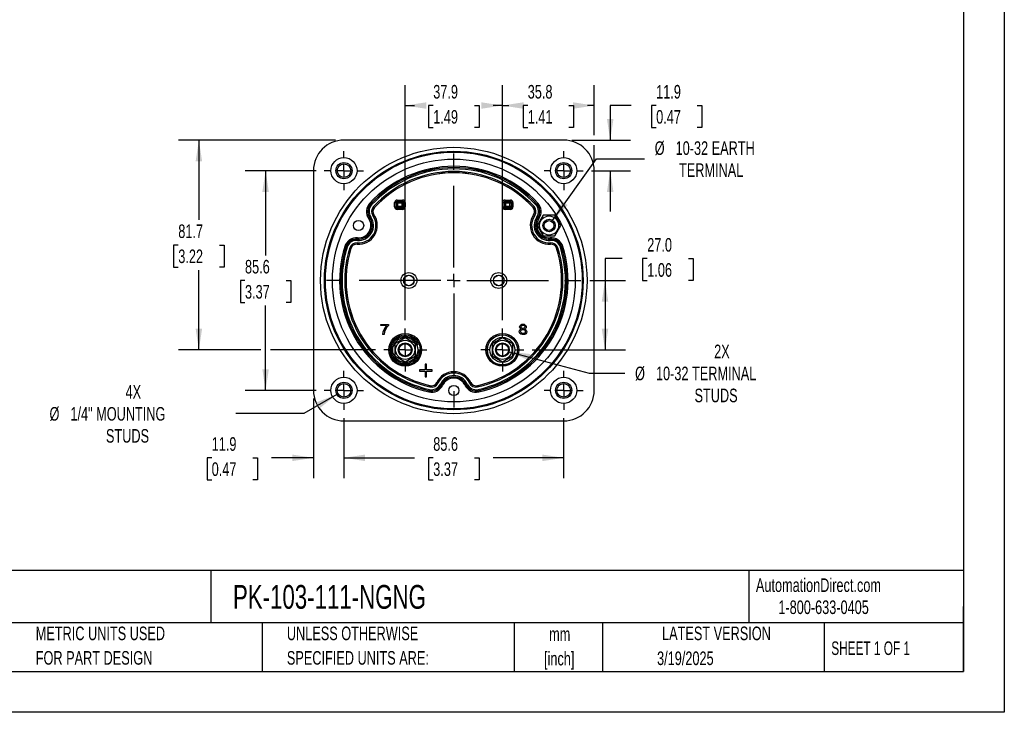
# Model space of a CAD drawing. Header units: millimetres. Extents: x 0 to 699, y 0 to 540.
# Tile 2 of 6: x 315 to 699, y 0 to 270. Entities that reach past the tile are written whole.
import ezdxf

# ---------------------------------------------------------------- set-up
doc = ezdxf.new("R2010")
doc.units = ezdxf.units.MM
doc.header["$LTSCALE"] = 2.5
doc.linetypes.add('CENTERX2', pattern=[20.32, 12.7, -2.54, 2.54, -2.54])
doc.layers.add('CENTER', color=40, linetype='CENTERX2')
doc.layers.add('DIMENSIONS', color=140, linetype='Continuous', lineweight=25)
doc.layers.add('TEXT', color=140, linetype='Continuous', lineweight=25)
doc.styles.add('SLDTEXTSTYLE0', font='TXT', dxfattribs={"width": 0.7})
doc.styles.add('SLDTEXTSTYLE1', font='TXT', dxfattribs={"width": 0.65})
doc.dimstyles.new('SLDDIMSTYLE0', dxfattribs={"dimtxt": 5.39502, "dimasz": 8.255, "dimexe": 0, "dimexo": 0.0625, "dimgap": 1.348755, "dimtad": 0, "dimtih": 1, "dimtoh": 1, "dimrnd": 1e-09, "dimzin": 12, "dimdsep": 46, "dimtxsty": 'SLDTEXTSTYLE0', "dimsah": 1, "dimcen": 0.09, "dimadec": 0, "dimazin": 3, "dimtfac": 1, "dimtofl": 0, "dimtmove": 0, "dimatfit": 3, "dimfxl": 0, "dimfrac": 2, "dimtolj": 1, "dimtzin": 12, "dimarcsym": 0})
doc.dimstyles.new('SLDDIMSTYLE3', dxfattribs={"dimtxt": 5.39502, "dimasz": 8.255, "dimexe": 0, "dimexo": 0.0625, "dimgap": 1.348755, "dimtad": 0, "dimtih": 1, "dimtoh": 1, "dimrnd": 1e-09, "dimzin": 4, "dimdsep": 46, "dimtxsty": 'SLDTEXTSTYLE0', "dimsah": 1, "dimcen": 0.09, "dimadec": 0, "dimazin": 1, "dimtfac": 1, "dimtofl": 0, "dimtmove": 0, "dimatfit": 3, "dimfxl": 0, "dimfrac": 2, "dimtolj": 1, "dimtzin": 12, "dimarcsym": 0})
doc.dimstyles.new('SLDDIMSTYLE4', dxfattribs={"dimtxt": 5.39502, "dimasz": 8.255, "dimexe": 0, "dimexo": 0.0625, "dimgap": 1.348755, "dimtad": 0, "dimtih": 1, "dimtoh": 1, "dimrnd": 1e-09, "dimzin": 12, "dimdsep": 46, "dimtxsty": 'SLDTEXTSTYLE0', "dimsah": 1, "dimcen": 0.09, "dimadec": 0, "dimazin": 3, "dimtfac": 1, "dimtmove": 0, "dimatfit": 0, "dimfxl": 0, "dimfrac": 2, "dimtolj": 1, "dimtzin": 12, "dimarcsym": 0})
doc.dimstyles.new('SLDDIMSTYLE6', dxfattribs={"dimtxt": 5.39502, "dimasz": 8.255, "dimexe": 0, "dimexo": 0.0625, "dimgap": 1.348755, "dimtad": 0, "dimtih": 1, "dimtoh": 1, "dimrnd": 1e-09, "dimzin": 12, "dimdsep": 46, "dimtxsty": 'SLDTEXTSTYLE0', "dimsah": 1, "dimcen": 0, "dimadec": 0, "dimazin": 3, "dimtfac": 1, "dimtofl": 0, "dimtmove": 0, "dimatfit": 3, "dimfxl": 0, "dimfrac": 2, "dimtolj": 1, "dimtzin": 12, "dimarcsym": 0})

# ---------------------------------------------------------------- blocks, each defined once
blk = doc.blocks.new('SW_NOTE_0')
at = {"layer": 'TEXT', "color": 0, "linetype": 'CENTERX2', "lineweight": 18, "char_height": 4.625, "attachment_point": 1, "style": 'SLDTEXTSTYLE0'}
for s, insert in [('SIFAM TINSLEY MCS SWITCHBOARD METER, 4.5IN ANALOG DIAL DISPLAY, 0-20A DC, CURRENT INPUT, SELF', (0, 5.96)), ('CONTAINED, PIVOT AND JEWEL, ROUND 4-HOLE MOUNT', (0, -2.41))]:
    blk.add_mtext(s, dxfattribs=dict(at, insert=insert))
blk = doc.blocks.new('SW_NOTE_0_1')
at = {"layer": 'TEXT', "color": 0, "linetype": 'CENTERX2', "lineweight": 18, "char_height": 5.292, "attachment_point": 2, "style": 'SLDTEXTSTYLE0'}
for s, insert in [('mm', (7.11, 6.82)), ('[inch]', (6.9, -2.73))]:
    blk.add_mtext(s, dxfattribs=dict(at, insert=insert))
blk = doc.blocks.new('SW_NOTE_0_2')
at = {"layer": 'TEXT', "color": 0, "linetype": 'CENTERX2', "lineweight": 18, "char_height": 5.2917, "attachment_point": 1, "style": 'SLDTEXTSTYLE0'}
for s, insert in [('UNLESS OTHERWISE', (0, 6.82)), ('SPECIFIED UNITS ARE:', (0, -2.73))]:
    blk.add_mtext(s, dxfattribs=dict(at, insert=insert))
blk = doc.blocks.new('SW_NOTE_0_6')
at = {"layer": 'TEXT', "color": 0, "linetype": 'CENTERX2', "lineweight": 18, "char_height": 5.2917, "attachment_point": 1, "style": 'SLDTEXTSTYLE0'}
for s, insert in [('METRIC UNITS USED', (0, 6.82)), ('FOR PART DESIGN', (0, -2.73))]:
    blk.add_mtext(s, dxfattribs=dict(at, insert=insert))
blk = doc.blocks.new('_D_13')
at = {"layer": 'DIMENSIONS'}
for p, q in [((441.25, 114.64), (441.25, 91.22)), ((526.85, 114.64), (526.85, 91.22)), ((441.25, 99.16), (468.73, 99.16)), ((476.04, 99.16), (474.22, 99.16)), ((474.22, 99.16), (474.22, 90.58)), ((492.07, 99.16), (493.88, 99.16)), ((493.88, 99.16), (493.88, 90.58)), ((526.85, 99.16), (499.38, 99.16)), ((474.22, 90.58), (476.04, 90.58)), ((493.88, 90.58), (492.07, 90.58))]:
    blk.add_line(p, q, dxfattribs=at)
for points in [[(441.25, 99.16), (449.51, 97.89), (449.51, 100.43)], [(526.85, 99.16), (518.6, 100.43), (518.6, 97.89)]]:
    blk.add_solid(points, dxfattribs=at)
at = {"layer": 'DIMENSIONS', "char_height": 5.292, "attachment_point": 1, "style": 'SLDTEXTSTYLE0'}
for s, insert in [('85.6', (476.04, 107.19)), ('3.37', (476.04, 97.4))]:
    blk.add_mtext(s, dxfattribs=dict(at, insert=insert))
blk = doc.blocks.new('_D_14')
at = {"layer": 'DIMENSIONS'}
for p, q in [((553.16, 236.43), (544.98, 236.43)), ((544.98, 236.43), (544.98, 222.95)), ((562.88, 236.43), (561.07, 236.43)), ((561.07, 236.43), (561.07, 227.85)), ((578.91, 236.43), (580.72, 236.43)), ((580.72, 236.43), (580.72, 227.85)), ((561.07, 227.85), (562.88, 227.85)), ((580.72, 227.85), (578.91, 227.85)), ((530.08, 222.95), (552.92, 222.95)), ((537.67, 211.05), (552.92, 211.05)), ((544.98, 211.05), (544.98, 195.18))]:
    blk.add_line(p, q, dxfattribs=at)
for points in [[(544.98, 222.95), (546.25, 231.21), (543.71, 231.21)], [(544.98, 211.05), (543.71, 202.8), (546.25, 202.8)]]:
    blk.add_solid(points, dxfattribs=at)
at = {"layer": 'DIMENSIONS', "char_height": 5.292, "attachment_point": 1, "style": 'SLDTEXTSTYLE0'}
for s, insert in [('11.9', (562.88, 244.45)), ('0.47', (562.88, 234.67))]:
    blk.add_mtext(s, dxfattribs=dict(at, insert=insert))
blk = doc.blocks.new('_D_15')
at = {"layer": 'DIMENSIONS'}
for p, q in [((465.12, 152.79), (465.12, 244.36)), ((502.98, 152.79), (502.98, 244.36)), ((465.12, 236.43), (468.73, 236.43)), ((476.04, 236.43), (474.22, 236.43)), ((474.22, 236.43), (474.22, 227.85)), ((492.07, 236.43), (493.88, 236.43)), ((493.88, 236.43), (493.88, 227.85)), ((502.98, 236.43), (499.38, 236.43)), ((474.22, 227.85), (476.04, 227.85)), ((493.88, 227.85), (492.07, 227.85))]:
    blk.add_line(p, q, dxfattribs=at)
for points in [[(465.12, 236.43), (473.38, 235.16), (473.38, 237.7)], [(502.98, 236.43), (494.72, 237.7), (494.72, 235.16)]]:
    blk.add_solid(points, dxfattribs=at)
at = {"layer": 'DIMENSIONS', "char_height": 5.292, "attachment_point": 1, "style": 'SLDTEXTSTYLE0'}
for s, insert in [('37.9', (476.04, 244.45)), ('1.49', (476.04, 234.67))]:
    blk.add_mtext(s, dxfattribs=dict(at, insert=insert))
blk = doc.blocks.new('_D_16')
at = {"layer": 'DIMENSIONS'}
for p, q in [((502.98, 152.79), (502.98, 244.36)), ((538.75, 224.86), (538.75, 244.36)), ((502.98, 236.43), (505.54, 236.43)), ((512.85, 236.43), (511.04, 236.43)), ((511.04, 236.43), (511.04, 227.85)), ((528.88, 236.43), (530.69, 236.43)), ((530.69, 236.43), (530.69, 227.85)), ((538.75, 236.43), (536.19, 236.43)), ((511.04, 227.85), (512.85, 227.85)), ((530.69, 227.85), (528.88, 227.85)), ((538.75, 214.28), (538.75, 221.05))]:
    blk.add_line(p, q, dxfattribs=at)
for points in [[(502.98, 236.43), (511.23, 235.16), (511.23, 237.7)], [(538.75, 236.43), (530.5, 237.7), (530.5, 235.16)]]:
    blk.add_solid(points, dxfattribs=at)
at = {"layer": 'DIMENSIONS', "char_height": 5.292, "attachment_point": 1, "style": 'SLDTEXTSTYLE0'}
for s, insert in [('35.8', (512.85, 244.45)), ('1.41', (512.85, 234.67))]:
    blk.add_mtext(s, dxfattribs=dict(at, insert=insert))
blk = doc.blocks.new('_D_17')
at = {"layer": 'DIMENSIONS'}
for p, q in [((438.03, 222.95), (376.8, 222.95)), ((384.74, 222.95), (384.74, 191.87)), ((376.72, 182.09), (374.91, 182.09)), ((374.91, 182.09), (374.91, 173.51)), ((392.75, 182.09), (394.56, 182.09)), ((394.56, 182.09), (394.56, 173.51)), ((374.91, 173.51), (376.72, 173.51)), ((394.56, 173.51), (392.75, 173.51)), ((384.74, 141.22), (384.74, 172.31)), ((408.82, 141.22), (376.8, 141.22)), ((453.56, 141.22), (412.63, 141.22))]:
    blk.add_line(p, q, dxfattribs=at)
for points in [[(384.74, 222.95), (383.47, 214.7), (386.01, 214.7)], [(384.74, 141.22), (386.01, 149.48), (383.47, 149.48)]]:
    blk.add_solid(points, dxfattribs=at)
at = {"layer": 'DIMENSIONS', "char_height": 5.292, "attachment_point": 1, "style": 'SLDTEXTSTYLE0'}
for s, insert in [('81.7', (376.72, 190.12)), ('3.22', (376.72, 180.33))]:
    blk.add_mtext(s, dxfattribs=dict(at, insert=insert))
blk = doc.blocks.new('_D_18')
at = {"layer": 'DIMENSIONS'}
for p, q in [((429.35, 122.23), (429.35, 91.22)), ((441.25, 114.64), (441.25, 91.22)), ((389.73, 99.16), (387.92, 99.16)), ((387.92, 99.16), (387.92, 90.58)), ((405.76, 99.16), (407.58, 99.16)), ((407.58, 99.16), (407.58, 90.58)), ((429.35, 99.16), (413.07, 99.16)), ((441.25, 99.16), (457.13, 99.16)), ((387.92, 90.58), (389.73, 90.58)), ((407.58, 90.58), (405.76, 90.58))]:
    blk.add_line(p, q, dxfattribs=at)
for points in [[(429.35, 99.16), (421.1, 100.43), (421.1, 97.89)], [(441.25, 99.16), (449.51, 97.89), (449.51, 100.43)]]:
    blk.add_solid(points, dxfattribs=at)
at = {"layer": 'DIMENSIONS', "char_height": 5.292, "attachment_point": 1, "style": 'SLDTEXTSTYLE0'}
for s, insert in [('11.9', (389.73, 107.19)), ('0.47', (389.73, 97.4))]:
    blk.add_mtext(s, dxfattribs=dict(at, insert=insert))
blk = doc.blocks.new('_D_19')
at = {"layer": 'DIMENSIONS'}
for p, q in [((438.52, 123.88), (425.6, 116.42)), ((425.6, 116.42), (399.08, 116.42))]:
    blk.add_line(p, q, dxfattribs=at)
blk.add_solid([(438.52, 123.88), (430.74, 120.85), (432.01, 118.65)], dxfattribs=at)
at = {"layer": 'DIMENSIONS', "attachment_point": 1, "style": 'SLDTEXTSTYLE0'}
for s, insert, char_height in [('4X', (356.18, 127.52), 5.292), ('%%c', (326.56, 118.95), 5.292), ('1/4" MOUNTING', (334.71, 118.95), 5.2917), ('STUDS', (348.54, 110.37), 5.292)]:
    blk.add_mtext(s, dxfattribs=dict(at, insert=insert, char_height=char_height))
blk = doc.blocks.new('_D_20')
at = {"layer": 'DIMENSIONS'}
for p, q in [((522.56, 191.65), (539.62, 215.67)), ((539.62, 215.67), (558.35, 215.67))]:
    blk.add_line(p, q, dxfattribs=at)
blk.add_solid([(522.56, 191.65), (528.37, 197.64), (526.3, 199.11)], dxfattribs=at)
at = {"layer": 'DIMENSIONS', "attachment_point": 1, "style": 'SLDTEXTSTYLE0'}
for s, insert, char_height in [('%%c', (562.32, 222.49), 5.292), ('10-32 EARTH', (570.46, 222.49), 5.2917), ('TERMINAL', (571.79, 213.92), 5.292)]:
    blk.add_mtext(s, dxfattribs=dict(at, insert=insert, char_height=char_height))
blk = doc.blocks.new('_D_21')
at = {"layer": 'DIMENSIONS'}
for p, q in [((430.44, 211.05), (402.79, 211.05)), ((410.73, 211.05), (410.73, 178.04)), ((402.71, 168.25), (400.9, 168.25)), ((400.9, 168.25), (400.9, 159.68)), ((418.74, 168.25), (420.56, 168.25)), ((420.56, 168.25), (420.56, 159.68)), ((400.9, 159.68), (402.71, 159.68)), ((410.73, 125.45), (410.73, 158.47)), ((420.56, 159.68), (418.74, 159.68)), ((430.44, 125.45), (402.79, 125.45))]:
    blk.add_line(p, q, dxfattribs=at)
for points in [[(410.73, 211.05), (409.46, 202.8), (412, 202.8)], [(410.73, 125.45), (412, 133.71), (409.46, 133.71)]]:
    blk.add_solid(points, dxfattribs=at)
at = {"layer": 'DIMENSIONS', "char_height": 5.292, "attachment_point": 1, "style": 'SLDTEXTSTYLE0'}
for s, insert in [('85.6', (402.71, 176.28)), ('3.37', (402.71, 166.5))]:
    blk.add_mtext(s, dxfattribs=dict(at, insert=insert))
blk = doc.blocks.new('_D_22')
at = {"layer": 'DIMENSIONS'}
for p, q in [((505.59, 140.52), (536.8, 132.16)), ((536.8, 132.16), (550.69, 132.16))]:
    blk.add_line(p, q, dxfattribs=at)
blk.add_solid([(505.59, 140.52), (513.23, 137.16), (513.89, 139.61)], dxfattribs=at)
at = {"layer": 'DIMENSIONS', "attachment_point": 1, "style": 'SLDTEXTSTYLE0'}
for s, insert, char_height in [('2X', (585.47, 143.27), 5.292), ('%%c', (554.66, 134.69), 5.292), ('10-32 TERMINAL', (562.81, 134.69), 5.2917), ('STUDS', (577.83, 126.12), 5.292)]:
    blk.add_mtext(s, dxfattribs=dict(at, insert=insert, char_height=char_height))
blk = doc.blocks.new('_D_23')
at = {"layer": 'DIMENSIONS'}
for p, q in [((549.69, 176.77), (542.96, 176.77)), ((542.96, 176.77), (542.96, 168.25)), ((559.41, 176.77), (557.6, 176.77)), ((557.6, 176.77), (557.6, 168.2)), ((575.45, 176.77), (577.26, 176.77)), ((577.26, 176.77), (577.26, 168.2)), ((537.06, 168.25), (550.9, 168.25)), ((542.96, 168.25), (542.96, 141.22)), ((557.6, 168.2), (559.41, 168.2)), ((577.26, 168.2), (575.45, 168.2)), ((514.54, 141.22), (550.9, 141.22))]:
    blk.add_line(p, q, dxfattribs=at)
for points in [[(542.96, 168.25), (541.69, 160), (544.23, 160)], [(542.96, 141.22), (544.23, 149.48), (541.69, 149.48)]]:
    blk.add_solid(points, dxfattribs=at)
at = {"layer": 'DIMENSIONS', "char_height": 5.292, "attachment_point": 1, "style": 'SLDTEXTSTYLE0'}
for s, insert in [('27.0', (559.41, 184.8)), ('1.06', (559.41, 175.02))]:
    blk.add_mtext(s, dxfattribs=dict(at, insert=insert))
blk = doc.blocks.new('SW_CENTERMARKSYMBOL_1')
at = {"layer": 'CENTER', "color": 0}
for p, q in [((0, 5.08), (0, 8.39)), ((-5.08, 0), (-8.39, 0)), ((0, 0), (-2.54, 0)), ((0, 0), (0, 2.54)), ((0, 0), (0, -2.54)), ((0, 0), (2.54, 0)), ((5.08, 0), (8.39, 0)), ((0, -5.08), (0, -8.39))]:
    blk.add_line(p, q, dxfattribs=at)
blk = doc.blocks.new('SW_CENTERMARKSYMBOL_2')
at = {"layer": 'CENTER', "color": 0}
for p, q in [((0, 5.08), (0, 7.64)), ((-5.08, 0), (-7.64, 0)), ((0, 0), (-2.54, 0)), ((0, 0), (0, 2.54)), ((0, 0), (0, -2.54)), ((0, 0), (2.54, 0)), ((5.08, 0), (7.64, 0)), ((0, -5.08), (0, -7.64))]:
    blk.add_line(p, q, dxfattribs=at)
blk = doc.blocks.new('SW_CENTERMARKSYMBOL_3')
at = {"layer": 'CENTER', "color": 0}
for p, q in [((0, 5.08), (0, 8.39)), ((-5.08, 0), (-8.39, 0)), ((0, 0), (-2.54, 0)), ((0, 0), (0, 2.54)), ((0, 0), (0, -2.54)), ((0, 0), (2.54, 0)), ((5.08, 0), (8.39, 0)), ((0, -5.08), (0, -8.39))]:
    blk.add_line(p, q, dxfattribs=at)
blk = doc.blocks.new('SW_CENTERMARKSYMBOL_4')
at = {"layer": 'CENTER', "color": 0}
for p, q in [((0, 5.08), (0, 7.64)), ((-5.08, 0), (-7.64, 0)), ((0, 0), (-2.54, 0)), ((0, 0), (0, 2.54)), ((0, 0), (0, -2.54)), ((0, 0), (2.54, 0)), ((5.08, 0), (7.64, 0)), ((0, -5.08), (0, -7.64))]:
    blk.add_line(p, q, dxfattribs=at)
blk = doc.blocks.new('SW_CENTERMARKSYMBOL_5')
at = {"layer": 'CENTER', "color": 0}
for p, q in [((0, 5.08), (0, 7.64)), ((-5.08, 0), (-7.64, 0)), ((0, 0), (-2.54, 0)), ((0, 0), (0, 2.54)), ((0, 0), (0, -2.54)), ((0, 0), (2.54, 0)), ((5.08, 0), (7.64, 0)), ((0, -5.08), (0, -7.64))]:
    blk.add_line(p, q, dxfattribs=at)
blk = doc.blocks.new('SW_CENTERMARKSYMBOL_6')
at = {"layer": 'CENTER', "color": 0}
for p, q in [((0, 5.08), (0, 7.64)), ((-5.08, 0), (-7.64, 0)), ((0, 0), (-2.54, 0)), ((0, 0), (0, 2.54)), ((0, 0), (0, -2.54)), ((0, 0), (2.54, 0)), ((5.08, 0), (7.64, 0)), ((0, -5.08), (0, -7.64))]:
    blk.add_line(p, q, dxfattribs=at)
blk = doc.blocks.new('SW_CENTERMARKSYMBOL_7')
at = {"layer": 'CENTER', "color": 0}
for p, q in [((0, 5.08), (0, 49.83)), ((-5.08, 0), (-49.83, 0)), ((0, 0), (-2.54, 0)), ((0, 0), (0, 2.54)), ((0, 0), (0, -2.54)), ((0, 0), (2.54, 0)), ((5.08, 0), (49.83, 0)), ((0, -5.08), (0, -49.83))]:
    blk.add_line(p, q, dxfattribs=at)

msp = doc.modelspace()

# ---------------------------------------------------------------- linework, layer by layer
at = {"color": 7, "linetype": 'Continuous'}
for p, q in [((698.506, 539.757), (698.506, 0.007)), ((698.506, 0.007), (0.006, 0.007))]:
    msp.add_line(p, q, dxfattribs=at)
for p, q in [((526.902, 222.954), (441.202, 222.954)), ((429.352, 211.104), (429.352, 125.404)), ((538.752, 125.404), (538.752, 211.104)), ((461.997, 199.588), (464.088, 199.588)), ((461.997, 199.588), (461.997, 199.088)), ((464.088, 199.088), (464.088, 199.588)), ((504.01, 199.593), (506.112, 199.593)), ((504.01, 199.593), (504.01, 199.093)), ((506.112, 199.593), (506.112, 199.093)), ((451.663, 198.062), (451.672, 198.053)), ((451.672, 198.053), (452.04, 197.714)), ((452.783, 197.031), (453.15, 196.692)), ((453.16, 196.684), (453.15, 196.692)), ((460.997, 196.92), (460.997, 198.588)), ((460.997, 198.588), (461.497, 198.588)), ((460.997, 196.92), (461.497, 196.92)), ((461.497, 198.588), (461.497, 196.92)), ((461.737, 198.348), (461.497, 198.588)), ((461.497, 196.92), (461.737, 197.16)), ((461.737, 197.16), (461.737, 198.348)), ((462.237, 198.348), (461.737, 198.348)), ((461.737, 197.16), (462.237, 197.16)), ((461.997, 199.088), (464.088, 199.088)), ((461.997, 199.088), (462.237, 198.848)), ((462.237, 196.66), (461.997, 196.42)), ((461.997, 195.92), (461.997, 196.42)), ((464.088, 196.42), (461.997, 196.42)), ((464.088, 195.92), (461.997, 195.92)), ((462.237, 198.848), (463.849, 198.848)), ((462.237, 198.348), (462.237, 198.848)), ((462.237, 197.16), (462.237, 198.348)), ((463.849, 198.348), (462.237, 198.348)), ((462.237, 196.66), (462.237, 197.16)), ((462.237, 197.16), (463.849, 197.16)), ((463.849, 196.66), (462.237, 196.66)), ((463.849, 198.848), (464.088, 199.088)), ((463.849, 198.848), (463.849, 198.348)), ((464.349, 198.348), (463.849, 198.348)), ((463.849, 198.348), (463.849, 197.16)), ((463.849, 197.16), (463.849, 196.66)), ((463.849, 197.16), (464.349, 197.16)), ((464.088, 196.42), (463.849, 196.66)), ((464.088, 195.92), (464.088, 196.42)), ((464.588, 198.588), (464.349, 198.348)), ((464.349, 198.348), (464.349, 197.16)), ((464.349, 197.16), (464.588, 196.92)), ((465.088, 198.588), (464.588, 198.588)), ((464.588, 196.92), (464.588, 198.588)), ((465.088, 196.92), (464.588, 196.92)), ((465.088, 198.588), (465.088, 196.92)), ((503.011, 196.915), (503.011, 198.593)), ((503.011, 198.593), (503.51, 198.593)), ((503.011, 196.915), (503.51, 196.915)), ((503.51, 198.593), (503.51, 196.915)), ((503.755, 198.348), (503.51, 198.593)), ((503.51, 196.915), (503.755, 197.16)), ((503.755, 197.16), (503.755, 198.348)), ((504.255, 198.348), (503.755, 198.348)), ((503.755, 197.16), (504.255, 197.16)), ((504.01, 199.093), (506.112, 199.093)), ((504.01, 199.093), (504.255, 198.848)), ((504.255, 196.66), (504.01, 196.415)), ((504.01, 195.915), (504.01, 196.415)), ((506.112, 196.415), (504.01, 196.415)), ((506.112, 195.915), (504.01, 195.915)), ((504.255, 198.848), (505.867, 198.848)), ((504.255, 198.348), (504.255, 198.848)), ((505.867, 198.348), (504.255, 198.348)), ((504.255, 198.348), (504.255, 197.16)), ((504.255, 196.66), (504.255, 197.16)), ((504.255, 197.16), (505.867, 197.16)), ((505.867, 196.66), (504.255, 196.66)), ((505.867, 198.848), (506.112, 199.093)), ((505.867, 198.848), (505.867, 198.348)), ((506.367, 198.348), (505.867, 198.348)), ((505.867, 197.16), (505.867, 198.348)), ((505.867, 197.16), (505.867, 196.66)), ((505.867, 197.16), (506.367, 197.16)), ((506.112, 196.415), (505.867, 196.66)), ((506.112, 195.915), (506.112, 196.415)), ((506.612, 198.593), (506.367, 198.348)), ((506.367, 198.348), (506.367, 197.16)), ((506.367, 197.16), (506.612, 196.915)), ((507.112, 198.593), (506.612, 198.593)), ((506.612, 196.915), (506.612, 198.593)), ((506.612, 196.915), (507.112, 196.915)), ((507.112, 198.593), (507.112, 196.915)), ((514.944, 196.684), (514.953, 196.692)), ((515.321, 197.031), (514.953, 196.692)), ((516.431, 198.053), (516.063, 197.714)), ((516.441, 198.062), (516.431, 198.053)), ((451.288, 192.683), (451.299, 192.69)), ((451.299, 192.69), (451.71, 192.975)), ((452.54, 193.548), (452.951, 193.832)), ((452.962, 193.84), (452.951, 193.832)), ((515.153, 193.832), (515.142, 193.84)), ((515.564, 193.548), (515.153, 193.832)), ((516.805, 192.69), (516.394, 192.975)), ((518.852, 193.679), (516.542, 189.679)), ((516.805, 192.69), (516.816, 192.683)), ((523.47, 193.679), (518.852, 193.679)), ((525.78, 189.679), (523.47, 193.679)), ((516.542, 189.679), (518.852, 185.679)), ((523.47, 185.679), (525.78, 189.679)), ((446.513, 184.401), (446.472, 183.903)), ((446.513, 184.401), (446.514, 184.414)), ((518.852, 185.679), (523.47, 185.679)), ((521.59, 184.414), (521.591, 184.401)), ((521.591, 184.401), (521.631, 183.903)), ((442.043, 181.4), (442.056, 181.396)), ((442.056, 181.396), (442.533, 181.247)), ((443.496, 180.946), (443.973, 180.796)), ((443.985, 180.792), (443.973, 180.796)), ((446.35, 182.399), (446.349, 182.386)), ((446.391, 182.897), (446.35, 182.399)), ((521.713, 182.897), (521.754, 182.399)), ((521.755, 182.386), (521.754, 182.399)), ((524.118, 180.792), (524.131, 180.796)), ((524.608, 180.946), (524.131, 180.796)), ((526.048, 181.396), (525.571, 181.247)), ((526.06, 181.4), (526.048, 181.396)), ((455.687, 150.698), (455.687, 151.17)), ((455.687, 151.17), (458.561, 151.17)), ((457.861, 150.698), (455.687, 150.698)), ((458.561, 151.17), (458.561, 150.788)), ((456.868, 147.222), (456.307, 147.222)), ((465.124, 145.872), (461.097, 143.547)), ((469.151, 143.547), (465.124, 145.872)), ((502.98, 145.872), (498.953, 143.547)), ((507.007, 143.547), (502.98, 145.872)), ((461.097, 143.547), (461.097, 138.897)), ((469.151, 138.897), (469.151, 143.547)), ((498.953, 143.547), (498.953, 138.897)), ((507.007, 138.897), (507.007, 143.547)), ((461.097, 138.897), (465.124, 136.572)), ((465.124, 136.572), (469.151, 138.897)), ((498.953, 138.897), (502.98, 136.572)), ((502.98, 136.572), (507.007, 138.897)), ((473.374, 135.722), (472.874, 135.722)), ((472.874, 135.722), (472.874, 133.472)), ((473.374, 133.472), (473.374, 135.722)), ((470.624, 133.472), (470.624, 132.972)), ((472.874, 133.472), (470.624, 133.472)), ((470.624, 132.972), (472.874, 132.972)), ((472.874, 132.972), (472.874, 130.722)), ((472.874, 130.722), (473.374, 130.722)), ((475.624, 133.472), (473.374, 133.472)), ((473.374, 132.972), (475.624, 132.972)), ((473.374, 130.722), (473.374, 132.972)), ((475.624, 132.972), (475.624, 133.472)), ((474.874, 127.274), (474.765, 126.786)), ((474.874, 127.274), (474.877, 127.286)), ((477.439, 128.537), (477.451, 128.531)), ((477.903, 128.317), (477.451, 128.531)), ((479.266, 127.671), (478.814, 127.885)), ((479.278, 127.665), (479.266, 127.671)), ((488.838, 127.671), (488.826, 127.665)), ((488.838, 127.671), (489.29, 127.885)), ((490.201, 128.317), (490.653, 128.531)), ((490.653, 128.531), (490.665, 128.537)), ((493.227, 127.286), (493.229, 127.274)), ((493.339, 126.786), (493.229, 127.274)), ((474.435, 125.313), (474.432, 125.301)), ((474.545, 125.801), (474.435, 125.313)), ((493.668, 125.313), (493.559, 125.801)), ((493.671, 125.301), (493.668, 125.313)), ((441.202, 113.554), (526.902, 113.554))]:
    msp.add_line(p, q)
at = {"flags": 128}
for points in [[(510.362, 149.391), (510.109, 149.502), (509.917, 149.646), (509.786, 149.823), (509.698, 150.143), (509.737, 150.489), (509.896, 150.789), (510.172, 151.035), (510.533, 151.188), (510.973, 151.238), (511.412, 151.187), (511.774, 151.033), (512.053, 150.786), (512.216, 150.489), (512.26, 150.149), (512.178, 149.83), (512.049, 149.65), (511.858, 149.504), (511.607, 149.391)], [(511.5, 149.758), (511.335, 149.65), (511.138, 149.592), (510.705, 149.62), (510.528, 149.704), (510.385, 149.834), (510.293, 149.992), (510.254, 150.178), (510.296, 150.437), (510.46, 150.654)], [(510.46, 150.654), (510.625, 150.763), (510.819, 150.822), (511.25, 150.792), (511.43, 150.7), (511.576, 150.563), (511.667, 150.4), (511.701, 150.213), (511.655, 149.964), (511.5, 149.758)], [(511.607, 149.391), (511.99, 149.22), (512.26, 148.964), (512.41, 148.64), (512.439, 148.26), (512.326, 147.859), (512.06, 147.52), (511.667, 147.275), (511.178, 147.162), (510.633, 147.181), (510.172, 147.332), (509.81, 147.612), (509.587, 147.972), (509.527, 148.544), (509.599, 148.808), (509.737, 149.032)], [(509.737, 149.032), (510.041, 149.275), (510.362, 149.391)], [(511.632, 147.784), (511.344, 147.615), (510.99, 147.558), (510.621, 147.621), (510.314, 147.807), (510.13, 148.092), (510.079, 148.411), (510.148, 148.706), (510.33, 148.949)], [(510.33, 148.949), (510.542, 149.09), (510.791, 149.165), (511.074, 149.174), (511.335, 149.118), (511.559, 148.998), (511.74, 148.822), (511.849, 148.609), (511.886, 148.363), (511.824, 148.042), (511.632, 147.784)]]:
    msp.add_lwpolyline(points, dxfattribs=at)
for centre, radius in [((484.052, 168.26), 51.889), ((484.052, 168.254), 50.389), ((484.052, 168.254), 50.011), ((441.252, 211.054), 5.1), ((484.052, 168.259), 47.291), ((526.852, 211.054), 5.1), ((441.252, 211.054), 3.15), ((441.252, 211.054), 2.65), ((526.852, 211.054), 3.15), ((526.852, 211.054), 2.65), ((521.161, 189.679), 3.719), ((521.161, 189.679), 2.413), ((446.943, 189.679), 2), ((521.161, 189.679), 1.913), ((466.552, 168.254), 3.097), ((466.552, 168.254), 2.099), ((466.552, 168.254), 2.023), ((501.552, 168.254), 3.097), ((501.552, 168.254), 2.099), ((501.552, 168.254), 2.023), ((465.124, 141.222), 6.389), ((465.124, 141.222), 5.889), ((465.124, 141.222), 5.85), ((465.124, 141.222), 4.88), ((502.98, 141.222), 6.389), ((502.98, 141.222), 5.889), ((502.98, 141.222), 5.85), ((502.98, 141.222), 4.88), ((465.124, 141.222), 3.727), ((465.124, 141.222), 2.7), ((465.124, 141.222), 2.413), ((502.98, 141.222), 3.727), ((502.98, 141.222), 2.7), ((502.98, 141.222), 2.413), ((441.252, 125.454), 5.1), ((526.852, 125.454), 5.1), ((441.252, 125.454), 3.15), ((441.252, 125.454), 2.65), ((484.052, 125.404), 2), ((526.852, 125.454), 3.15), ((526.852, 125.454), 2.65)]:
    msp.add_circle(centre, radius)
for centre, radius, start, end in [((441.202, 211.104), 11.85, 90, 180), ((526.902, 211.104), 11.85, 360, 90), ((484.052, 168.254), 44.5, 42.62309, 137.37691), ((484.052, 168.254), 44.017, 42.62309, 137.37691), ((484.052, 168.254), 44.004, 42.62309, 137.37691), ((484.052, 168.254), 43.504, 42.62309, 137.37691), ((484.052, 168.254), 42.496, 42.62309, 137.37691), ((484.052, 168.254), 41.996, 42.62309, 137.37691), ((484.052, 168.254), 41.983, 42.62309, 137.37691), ((461.997, 198.588), 1, 89.99706, 180.00294), ((464.088, 198.588), 1, 359.99706, 90.00294), ((504.01, 198.593), 1, 89.99706, 180.00294), ((506.112, 198.593), 1, 359.99706, 90.00294), ((454.84, 195.138), 4.8, 137.37691, 214.65403), ((454.84, 195.138), 4.317, 137.37691, 214.65403), ((454.84, 195.138), 4.304, 137.37691, 214.65403), ((454.84, 195.138), 3.804, 137.37691, 214.65403), ((454.84, 195.138), 2.796, 137.37691, 214.65403), ((454.84, 195.138), 2.296, 137.37691, 214.65403), ((454.84, 195.138), 2.283, 137.37691, 214.65403), ((461.997, 196.92), 1, 179.99706, 270.00294), ((461.997, 198.588), 0.5, 89.97564, 180.02436), ((461.997, 196.92), 0.5, 179.97564, 270.02436), ((462.237, 198.348), 0.5, 90.02044, 179.97956), ((462.237, 197.16), 0.5, 180.02044, 269.97956), ((463.849, 198.348), 0.5, 0.02044, 89.97956), ((463.849, 197.16), 0.5, 270.02044, 359.97956), ((464.088, 198.588), 0.5, 359.97564, 90.02436), ((464.088, 196.92), 1, 269.99706, 0.00294), ((464.088, 196.92), 0.5, 269.97564, 0.02436), ((504.01, 196.915), 1, 179.99706, 270.00294), ((504.01, 198.593), 0.5, 89.97564, 180.02436), ((504.01, 196.915), 0.5, 179.97564, 270.02436), ((504.255, 198.348), 0.5, 90.02044, 179.97956), ((504.255, 197.16), 0.5, 180.02044, 269.97956), ((505.867, 198.348), 0.5, 0.02044, 89.97956), ((505.867, 197.16), 0.5, 270.02044, 359.97956), ((506.112, 198.593), 0.5, 359.97564, 90.02436), ((506.112, 196.915), 1, 269.99706, 0.00294), ((506.112, 196.915), 0.5, 269.97564, 0.02436), ((513.264, 195.138), 2.283, 325.34597, 42.62309), ((513.264, 195.138), 2.296, 325.34597, 42.62309), ((513.264, 195.138), 2.796, 325.34597, 42.62309), ((513.264, 195.138), 3.804, 325.34597, 42.62309), ((513.264, 195.138), 4.304, 325.34597, 42.62309), ((513.264, 195.138), 4.317, 325.34597, 42.62309), ((513.264, 195.138), 4.8, 325.34597, 42.62309), ((446.943, 189.679), 7.317, 265.34597, 34.65403), ((446.943, 189.679), 7.304, 265.34597, 34.65403), ((446.943, 189.679), 6.804, 265.34597, 34.65403), ((446.943, 189.679), 5.796, 265.34597, 34.65403), ((446.943, 189.679), 5.296, 265.34597, 34.65403), ((446.943, 189.679), 5.283, 265.34597, 34.65403), ((446.943, 189.679), 4.8, 265.34597, 34.65403), ((521.161, 189.679), 7.317, 145.34597, 274.65403), ((521.161, 189.679), 7.304, 145.34597, 274.65403), ((521.161, 189.679), 6.804, 145.34597, 274.65403), ((521.161, 189.679), 5.796, 145.34597, 274.65403), ((521.161, 189.679), 5.296, 145.34597, 274.65403), ((521.161, 189.679), 5.283, 145.34597, 274.65403), ((521.161, 189.679), 4.8, 145.34597, 274.65403), ((446.164, 180.111), 4.8, 85.34597, 162.62309), ((446.164, 180.111), 4.317, 85.34597, 162.62309), ((446.164, 180.111), 4.304, 85.34597, 162.62309), ((521.94, 180.111), 4.8, 17.37691, 94.65403), ((521.94, 180.111), 4.317, 17.37691, 94.65403), ((521.94, 180.111), 4.304, 17.37691, 94.65403), ((484.052, 168.254), 44.5, 162.62309, 257.37691), ((484.052, 168.254), 44.017, 162.62309, 257.37691), ((484.052, 168.254), 44.004, 162.62309, 257.37691), ((484.052, 168.254), 43.504, 162.62309, 257.37691), ((484.052, 168.254), 42.496, 162.62309, 257.37691), ((484.052, 168.254), 41.996, 162.62309, 257.37691), ((484.052, 168.254), 41.983, 162.62309, 257.37691), ((446.164, 180.111), 3.804, 85.34597, 162.62309), ((446.164, 180.111), 2.796, 85.34597, 162.62309), ((446.164, 180.111), 2.296, 85.34597, 162.62309), ((446.164, 180.111), 2.283, 85.34597, 162.62309), ((484.052, 168.254), 41.983, 282.62309, 17.37691), ((484.052, 168.254), 41.996, 282.62309, 17.37691), ((484.052, 168.254), 42.496, 282.62309, 17.37691), ((484.052, 168.254), 43.504, 282.62309, 17.37691), ((484.052, 168.254), 44.004, 282.62309, 17.37691), ((484.052, 168.254), 44.017, 282.62309, 17.37691), ((484.052, 168.254), 44.5, 282.62309, 17.37691), ((521.94, 180.111), 3.804, 17.37691, 94.65403), ((521.94, 180.111), 2.796, 17.37691, 94.65403), ((521.94, 180.111), 2.296, 17.37691, 94.65403), ((521.94, 180.111), 2.283, 17.37691, 94.65403), ((461.999, 146.763), 5.711, 136.43875, 175.38686), ((462.711, 146.634), 5.873, 134.97129, 174.24816), ((484.052, 125.404), 7.317, 25.34597, 154.65403), ((484.052, 125.404), 7.304, 25.34597, 154.65403), ((484.052, 125.404), 6.804, 25.34597, 154.65403), ((484.052, 125.404), 5.796, 25.34597, 154.65403), ((484.052, 125.404), 5.296, 25.34597, 154.65403), ((484.052, 125.404), 5.283, 25.34597, 154.65403), ((475.376, 129.514), 4.8, 257.37691, 334.65403), ((475.376, 129.514), 4.317, 257.37691, 334.65403), ((475.376, 129.514), 4.304, 257.37691, 334.65403), ((475.376, 129.514), 3.804, 257.37691, 334.65403), ((475.376, 129.514), 2.796, 257.37691, 334.65403), ((475.376, 129.514), 2.296, 257.37691, 334.65403), ((475.376, 129.514), 2.283, 257.37691, 334.65403), ((484.052, 125.404), 4.8, 25.34597, 154.65403), ((492.728, 129.514), 4.8, 205.34597, 282.62309), ((492.728, 129.514), 4.317, 205.34597, 282.62309), ((492.728, 129.514), 4.304, 205.34597, 282.62309), ((492.728, 129.514), 3.804, 205.34597, 282.62309), ((492.728, 129.514), 2.796, 205.34597, 282.62309), ((492.728, 129.514), 2.296, 205.34597, 282.62309), ((492.728, 129.514), 2.283, 205.34597, 282.62309), ((441.202, 125.404), 11.85, 180, 270), ((526.902, 125.404), 11.85, 270, 360)]:
    msp.add_arc(centre, radius, start, end)
at = {"layer": 'CENTER'}
msp.add_circle((465.124, 141.222), 5.365, dxfattribs=at)
at = {"layer": 'TEXT'}
for p, q in [((682.625, 523.875), (682.625, 15.875)), ((682.625, 55.315), (15.875, 55.315)), ((389.397, 55.315), (389.397, 34.925)), ((598.938, 55.315), (598.938, 34.925)), ((682.625, 15.875), (682.625, 41.275)), ((682.625, 34.925), (15.875, 34.925)), ((409.45, 34.925), (409.45, 15.875)), ((507.561, 34.925), (507.561, 15.875)), ((542.03, 34.925), (542.03, 15.875)), ((628.372, 34.925), (628.372, 15.875)), ((15.875, 15.875), (682.625, 15.875))]:
    msp.add_line(p, q, dxfattribs=at)

# ---------------------------------------------------------------- block references
at = {"layer": 'CENTER'}
for name, p in [('SW_CENTERMARKSYMBOL_5', (441.252, 211.054)), ('SW_CENTERMARKSYMBOL_6', (526.852, 211.054)), ('SW_CENTERMARKSYMBOL_7', (484.052, 168.254)), ('SW_CENTERMARKSYMBOL_3', (465.124, 141.222)), ('SW_CENTERMARKSYMBOL_1', (502.98, 141.222)), ('SW_CENTERMARKSYMBOL_4', (441.252, 125.454)), ('SW_CENTERMARKSYMBOL_2', (526.852, 125.454))]:
    msp.add_blockref(name, p, dxfattribs=at)
at = {"layer": 'TEXT', "linetype": 'CENTERX2', "lineweight": 18}
for name, p in [('SW_NOTE_0', (19.033, 45.44)), ('SW_NOTE_0_6', (321.196, 26.589)), ('SW_NOTE_0_2', (419.02, 26.589)), ('SW_NOTE_0_1', (518.215, 26.3))]:
    msp.add_blockref(name, p, dxfattribs=at)

# ---------------------------------------------------------------- texts
for s, insert, char_height, attachment_point, style in [('AutomationDirect.com', (601.737, 52.191), 5.29167, 1, 'SLDTEXTSTYLE0'), ('PK-103-111-NGNG', (398.019, 49.618), 9.26042, 1, 'SLDTEXTSTYLE0'), ('1-800-633-0405', (610.479, 43.593), 5.29167, 1, 'SLDTEXTSTYLE0'), ('LATEST VERSION', (586.38, 33.41), 5.29167, 2, 'SLDTEXTSTYLE0'), ('SHEET 1 OF 1', (631.103, 27.629), 5.29167, 1, 'SLDTEXTSTYLE1'), ('3/19/2025', (574.254, 23.705), 5.2917, 2, 'SLDTEXTSTYLE0')]:
    msp.add_mtext(s, dxfattribs=dict(at, insert=insert, char_height=char_height, attachment_point=attachment_point, style=style))

# ---------------------------------------------------------------- dimensions: what is measured, and where the dimension line sits
at = {"layer": 'DIMENSIONS'}
for base, p1, p2, picture, middle in [((502.98, 236.426), (465.124, 149.612), (502.98, 149.612), '_D_15', (484.052, 236.426)), ((526.852, 99.157), (441.252, 117.814), (526.852, 117.814), '_D_13', (484.052, 99.157))]:
    dim = msp.add_linear_dim(base=base, p1=p1, p2=p2, dimstyle='SLDDIMSTYLE0', dxfattribs=at)
    dim.commit()
    dim.dimension.update_dxf_attribs({"geometry": picture, "text_midpoint": middle, "dimtype": 160})
for base, p1, p2, angle, dimstyle, picture, middle in [((502.98, 236.426), (538.752, 211.104), (502.98, 149.612), 360, 'SLDDIMSTYLE0', '_D_16', (520.866, 236.426)), ((544.978, 211.054), (526.902, 222.954), (534.492, 211.054), 90, 'SLDDIMSTYLE4', '_D_14', (544.978, 236.426)), ((384.736, 141.222), (441.202, 222.954), (456.734, 141.222), 90, 'SLDDIMSTYLE0', '_D_17', (384.736, 182.088)), ((410.729, 211.054), (433.612, 125.454), (433.612, 211.054), 90, 'SLDDIMSTYLE0', '_D_21', (410.729, 168.254)), ((542.962, 141.222), (533.884, 168.254), (511.37, 141.222), 90, 'SLDDIMSTYLE3', '_D_23', (542.962, 176.772)), ((429.352, 99.157), (441.252, 117.814), (429.352, 125.404), 360, 'SLDDIMSTYLE4', '_D_18', (397.748, 99.157))]:
    dim = msp.add_linear_dim(base=base, p1=p1, p2=p2, angle=angle, dimstyle=dimstyle, dxfattribs=at)
    dim.commit()
    dim.dimension.update_dxf_attribs({"geometry": picture, "text_midpoint": middle, "dimtype": 160})
for p1, p2, text, picture, middle in [((519.764, 187.712), (522.558, 191.646), '%%c10-32 EARTH\\PTERMINAL', '_D_20', (590.131, 215.669)), ((500.372, 141.921), (505.588, 140.523), '2X\\P%%c10-32 TERMINAL \\PSTUDS', '_D_22', (590.131, 132.16)), ((443.98, 127.029), (438.524, 123.879), '4X\\P%%c1/4" MOUNTING \\PSTUDS', '_D_19', (360.837, 116.415))]:
    dim = msp.add_diameter_dim_2p(p1=p1, p2=p2, text=text, dimstyle='SLDDIMSTYLE6', override={"dimpost": '<>'}, dxfattribs=at)
    dim.commit()
    dim.dimension.update_dxf_attribs({"geometry": picture, "text_midpoint": middle, "dimtype": 163})

doc.saveas('drawing.dxf')
